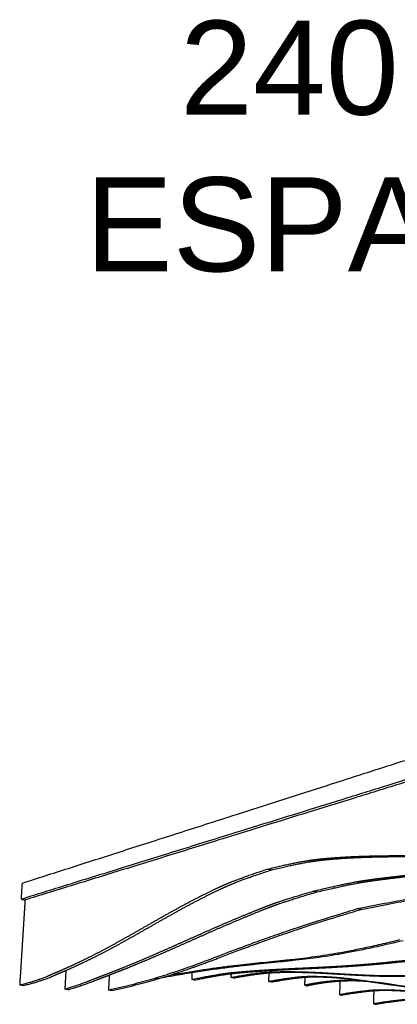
# Model space of a CAD drawing. Header units: centimetres. Extents: x 1837 to 3933, y 103 to 1041.
# Tile 14 of 34: x 2946 to 3027, y 832 to 1041. Entities that reach past the tile are written whole.
import ezdxf

# ---------------------------------------------------------------- set-up
doc = ezdxf.new("R2010")
doc.units = ezdxf.units.CM
doc.layers.add('240x240$Visible$Curves$3D', color=7, linetype='Continuous', true_color=0x000000)
doc.layers.add('COTAS', color=7, linetype='Continuous', true_color=0xfe2020)
doc.styles.add('Default', font='arial.ttf')

msp = doc.modelspace()

# ---------------------------------------------------------------- linework, layer by layer
at = {"layer": '240x240$Visible$Curves$3D'}
for points, weights, degree in [([(2946.77, 857.33), (2998.68, 873.96), (3069.44, 896.64)], [592.099395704, 513.227044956, 434.354694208], 2), ([(3069.41, 892.02), (2998.52, 870.02), (2946.55, 853.89)], [433.417803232, 512.29015398, 591.162504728], 2), ([(3070.21, 891.73), (2999.33, 869.81), (2947.33, 853.73)], [434.293791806, 513.166142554, 592.038493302], 2), ([(3018.17, 851.89), (3053.72, 859.14), (3056.53, 856.14), (3089.42, 864.41)], [531.880427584, 488.958093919, 485.003176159, 451.883807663], 3), ([(3018.91, 851.72), (3054.46, 858.95), (3057.27, 855.95), (3090.15, 864.19)], [532.756416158, 489.834082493, 485.879164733, 452.759796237], 3), ([(2998.95, 860.3), (3005.22, 861.84), (3007.82, 862.18), (3009.22, 862.36)], [510.917604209, 502.772526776, 499.382629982, 497.581191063], 3), ([(2999.76, 860.11), (3006.03, 861.65), (3008.63, 861.98), (3010.02, 862.16)], [511.793592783, 503.64851535, 500.258618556, 498.457179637], 3), ([(2989.14, 856.68), (2990.43, 857.25), (2992.87, 858.33), (2998.95, 860.3)], [523.855984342, 522.153853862, 518.950832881, 510.917604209], 3), ([(2989.94, 856.5), (2991.23, 857.07), (2993.67, 858.14), (2999.76, 860.11)], [524.731972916, 523.029842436, 519.826821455, 511.793592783], 3), ([(2999.76, 860.11), (2999.36, 860.2), (2998.95, 860.3)], [511.793592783, 511.355598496, 510.917604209], 2), ([(2946.55, 853.89), (2946.66, 855.61), (2946.77, 857.33)], [591.162504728, 591.630950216, 592.099395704], 2), ([(3008.74, 855.62), (3015.51, 857.24), (3017.87, 857.62), (3019.05, 857.8)], [521.305326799, 512.573217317, 509.549190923, 508.040068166], 3), ([(3009.51, 855.44), (3016.28, 857.06), (3018.64, 857.43), (3019.83, 857.62)], [522.181315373, 513.449205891, 510.425179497, 508.91605674], 3), ([(2998.9, 852.46), (2999.98, 852.87), (3002.18, 853.7), (3008.74, 855.62)], [534.304935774, 532.856016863, 529.95262878, 521.305326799], 3), ([(2999.67, 852.29), (3000.75, 852.7), (3002.95, 853.53), (3009.51, 855.44)], [535.180924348, 533.732005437, 530.828617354, 522.181315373], 3), ([(3009.51, 855.44), (3009.13, 855.53), (3008.74, 855.62)], [522.181315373, 521.743321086, 521.305326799], 2), ([(2947.33, 853.73), (2946.95, 847.74), (2946.57, 841.72), (2946.19, 835.66)], [592.038440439, 590.4145137, 588.790586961, 587.166660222], 3), ([(2946.55, 853.89), (2946.94, 853.81), (2947.33, 853.73)], [591.162504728, 591.600499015, 592.038493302], 2), ([(2965.11, 834.57), (2985.61, 839.18), (2987.8, 842.84), (3018.17, 851.89)], [609.628509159, 576.340337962, 574.044289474, 531.880427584], 3), ([(2965.83, 834.45), (2986.34, 839.04), (2988.53, 842.69), (3018.91, 851.72)], [610.504497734, 577.216326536, 574.920278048, 532.756416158], 3), ([(3018.91, 851.72), (3018.54, 851.81), (3018.17, 851.89)], [532.756416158, 532.318421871, 531.880427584], 2), ([(2974.9, 836.92), (3001.68, 841.93), (3003.7, 839.28), (3027.86, 845.14)], [622.578624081, 579.656290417, 575.701372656, 542.582004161], 3), ([(2978.45, 837.81), (3001.28, 841.78), (3004.34, 839.74), (3027.15, 845.29)], [614.459781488, 578.208313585, 572.860302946, 541.706015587], 3), ([(3007.13, 841.21), (3007.13, 841.21), (3007.13, 841.21), (3007.13, 841.21)], [668.526787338, 668.526797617, 668.526807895, 668.526818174], 3), ([(3025.85, 840.64), (3027.14, 840.8), (3029.63, 840.89), (3035.87, 841.9)], [565.839755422, 564.051767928, 560.580809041, 552.281116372], 3), ([(3026.53, 840.5), (3027.82, 840.66), (3030.32, 840.75), (3036.56, 841.75)], [566.715743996, 564.927756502, 561.456797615, 553.157104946], 3), ([(2946.19, 835.66), (2950.92, 836.79), (2952.92, 837.92), (2953.98, 838.34)], [587.166660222, 579.013707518, 575.886243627, 574.170575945], 3), ([(2946.97, 835.53), (2951.71, 836.65), (2953.7, 837.78), (2954.76, 838.21)], [588.042648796, 579.889696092, 576.762232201, 575.046564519], 3), ([(2956.04, 838.74), (2955.96, 837.42), (2955.89, 836.09), (2955.81, 834.76)], [599.389921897, 599.027913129, 598.665904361, 598.303895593], 3), ([(2982.9, 838.31), (2982.88, 837.81), (2982.85, 837.32), (2982.83, 836.82)], [633.456893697, 633.313678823, 633.170463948, 633.027249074], 3), ([(2982.83, 836.82), (2988.03, 837.89), (2989.83, 838.1), (2990.73, 838.21)], [633.027249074, 624.295139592, 621.271113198, 619.761990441], 3), ([(2991.18, 837.25), (2996.03, 838.17), (2998.03, 838.31), (2999.11, 838.39)], [644.539240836, 636.394163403, 633.004266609, 631.20282769], 3), ([(2991.83, 837.13), (2996.68, 838.05), (2998.69, 838.19), (2999.76, 838.26)], [645.41522941, 637.270151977, 633.880255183, 632.078816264], 3), ([(2999.26, 838.23), (2999.24, 837.62), (2999.22, 837.01), (2999.19, 836.4)], [656.222670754, 656.040605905, 655.858541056, 655.676476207], 3), ([(2955.81, 834.76), (2960.65, 836.29), (2962.69, 837.22), (2963.75, 837.61)], [598.303895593, 590.184198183, 586.945487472, 585.222423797], 3), ([(2956.56, 834.64), (2961.41, 836.16), (2963.44, 837.09), (2964.51, 837.48)], [599.179884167, 591.060186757, 587.821476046, 586.098412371], 3), ([(2965.28, 837.76), (2965.22, 836.7), (2965.17, 835.64), (2965.11, 834.57)], [610.514257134, 610.219007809, 609.923758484, 609.628509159], 3), ([(2983.5, 836.7), (2983.17, 836.76), (2982.83, 836.82)], [633.903237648, 633.465243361, 633.027249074], 2), ([(2983.5, 836.7), (2988.7, 837.77), (2990.5, 837.98), (2991.41, 838.08)], [633.903237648, 625.171128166, 622.147101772, 620.637979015], 3), ([(2991.22, 838.06), (2991.21, 837.79), (2991.19, 837.52), (2991.18, 837.25)], [644.778936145, 644.699037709, 644.619139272, 644.539240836], 3), ([(2991.83, 837.13), (2991.51, 837.19), (2991.18, 837.25)], [645.41522941, 644.977235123, 644.539240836], 2), ([(2999.19, 836.4), (3004, 837.3), (3005.97, 837.41), (3007.05, 837.47)], [655.676476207, 647.625667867, 644.302484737, 642.496037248], 3), ([(2999.82, 836.28), (2999.51, 836.34), (2999.19, 836.4)], [656.552464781, 656.114470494, 655.676476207], 2), ([(2999.82, 836.28), (3004.63, 837.18), (3006.6, 837.29), (3007.68, 837.35)], [656.552464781, 648.501656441, 645.178473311, 643.372025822], 3), ([(3006.93, 835.58), (3006.95, 836.16), (3006.98, 836.73), (3007, 837.31)], [666.813711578, 666.988091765, 667.162471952, 667.336852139], 3), ([(3014.38, 833.58), (3014.41, 834.53), (3014.44, 835.48), (3014.47, 836.43)], [677.576190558, 677.869632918, 678.163075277, 678.456517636], 3), ([(2946.97, 835.53), (2946.58, 835.59), (2946.19, 835.66)], [588.042648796, 587.604654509, 587.166660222], 2), ([(2956.56, 834.64), (2956.18, 834.7), (2955.81, 834.76)], [599.179884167, 598.74188988, 598.303895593], 2), ([(2965.83, 834.45), (2965.47, 834.51), (2965.11, 834.57)], [610.504497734, 610.066503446, 609.628509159], 2), ([(3007.9, 835.79), (3007.58, 835.72), (3007.26, 835.65), (3006.93, 835.58)], [665.202723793, 665.739719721, 666.27671565, 666.813711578], 3), ([(3006.93, 835.58), (3007.24, 835.53), (3007.54, 835.47)], [666.813711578, 667.251705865, 667.689700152], 2), ([(3008.51, 835.68), (3008.18, 835.61), (3007.86, 835.54), (3007.54, 835.47)], [666.078712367, 666.615708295, 667.152704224, 667.689700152], 3), ([(3007.9, 835.79), (3008.2, 835.74), (3008.51, 835.68)], [665.202723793, 665.64071808, 666.078712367], 2), ([(3022.28, 834.56), (3021.2, 834.51), (3019.22, 834.41), (3014.38, 833.58)], [664.395751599, 666.202199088, 669.525382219, 677.576190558], 3), ([(3022.87, 834.44), (3021.79, 834.39), (3019.81, 834.3), (3014.97, 833.47)], [665.271740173, 667.078187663, 670.401370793, 678.452179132], 3), ([(3021.6, 831.64), (3021.63, 832.55), (3021.65, 833.46), (3021.68, 834.37)], [688.338669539, 688.624358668, 688.910047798, 689.195736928], 3), ([(3014.38, 833.58), (3014.68, 833.53), (3014.97, 833.47)], [677.576190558, 678.014184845, 678.452179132], 2), ([(3029.61, 832.6), (3028.53, 832.54), (3026.5, 832.44), (3021.6, 831.64)], [675.002256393, 676.803695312, 680.193592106, 688.338669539], 3), ([(3030.18, 832.49), (3029.1, 832.43), (3027.07, 832.33), (3022.17, 831.53)], [675.878244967, 677.679683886, 681.06958068, 689.214658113], 3), ([(3021.6, 831.64), (3021.89, 831.59), (3022.17, 831.53)], [688.338669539, 688.776663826, 689.214658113], 2)]:
    msp.add_rational_spline(points, weights, degree=degree, dxfattribs=at)
for points, weights, knots in [([(3009.22, 862.36), (3010.28, 862.5), (3012.8, 862.72), (3015.3, 862.87), (3017.9, 863.03), (3020.52, 863.1), (3023.18, 863.14), (3025.88, 863.19), (3028.62, 863.19), (3031.4, 863.21), (3034.21, 863.24), (3037.07, 863.28), (3039.98, 863.4), (3042.9, 863.52), (3045.88, 863.7), (3048.91, 863.98), (3051.91, 864.25), (3055.01, 864.62), (3056.34, 864.82)], [497.581191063, 496.213779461, 492.99210366, 489.800880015, 486.53766095, 483.270911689, 479.996690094, 476.703697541, 473.407413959, 470.113034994, 466.821469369, 463.538663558, 460.254703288, 456.997906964, 453.749141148, 450.508321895, 447.334238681, 444.137725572, 442.781913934], [359.343415, 359.343415, 359.343415, 359.343415, 366.261708, 366.261708, 366.261708, 373.304076, 373.304076, 373.304076, 380.389765, 380.389765, 380.389765, 387.464366, 387.464366, 387.464366, 394.484563, 394.484563, 394.484563, 401.385011, 401.385011, 401.385011, 401.385011]), ([(3010.02, 862.16), (3011.09, 862.3), (3013.61, 862.52), (3016.11, 862.67), (3018.71, 862.82), (3021.33, 862.9), (3023.99, 862.94), (3026.69, 862.98), (3029.43, 862.98), (3032.21, 863), (3035.03, 863.02), (3037.88, 863.07), (3040.79, 863.18), (3043.72, 863.3), (3046.69, 863.48), (3049.72, 863.76), (3052.73, 864.03), (3055.82, 864.39), (3057.15, 864.59)], [498.457179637, 497.089768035, 493.868092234, 490.676868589, 487.413649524, 484.146900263, 480.872678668, 477.579686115, 474.283402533, 470.989023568, 467.697457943, 464.414652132, 461.130691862, 457.873895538, 454.625129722, 451.384310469, 448.210227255, 445.013714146, 443.657902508], [359.343415, 359.343415, 359.343415, 359.343415, 366.261708, 366.261708, 366.261708, 373.304076, 373.304076, 373.304076, 380.389765, 380.389765, 380.389765, 387.464366, 387.464366, 387.464366, 394.484563, 394.484563, 394.484563, 401.385011, 401.385011, 401.385011, 401.385011]), ([(3019.05, 857.8), (3020.22, 857.99), (3022.72, 858.32), (3025.23, 858.62), (3027.83, 858.93), (3030.45, 859.21), (3033.11, 859.48), (3035.82, 859.74), (3038.57, 860), (3041.36, 860.26), (3044.18, 860.52), (3047.04, 860.8), (3049.94, 861.11), (3052.86, 861.41), (3055.83, 861.75), (3058.83, 862.14), (3061.81, 862.52), (3064.87, 862.95), (3066.17, 863.16)], [508.040068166, 506.56450498, 503.410409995, 500.281732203, 497.085387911, 493.883239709, 490.679069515, 487.448935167, 484.216227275, 480.984285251, 477.753199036, 474.522767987, 471.296016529, 468.096037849, 464.899277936, 461.708802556, 458.584669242, 455.438302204, 454.117833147], [49.37801, 49.37801, 49.37801, 49.37801, 56.207286, 56.207286, 56.207286, 63.161526, 63.161526, 63.161526, 70.171663, 70.171663, 70.171663, 77.179935, 77.179935, 77.179935, 84.130144, 84.130144, 84.130144, 90.955732, 90.955732, 90.955732, 90.955732]), ([(3019.83, 857.62), (3020.99, 857.8), (3023.5, 858.13), (3026.01, 858.43), (3028.6, 858.74), (3031.23, 859.02), (3033.89, 859.28), (3036.6, 859.55), (3039.35, 859.8), (3042.13, 860.06), (3044.96, 860.32), (3047.82, 860.59), (3050.72, 860.9), (3053.64, 861.2), (3056.6, 861.54), (3059.61, 861.92), (3062.59, 862.3), (3065.65, 862.73), (3066.95, 862.94)], [508.91605674, 507.440493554, 504.286398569, 501.157720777, 497.961376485, 494.759228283, 491.55505809, 488.324923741, 485.092215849, 481.860273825, 478.62918761, 475.398756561, 472.172005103, 468.972026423, 465.77526651, 462.58479113, 459.460657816, 456.314290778, 454.993821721], [49.37801, 49.37801, 49.37801, 49.37801, 56.207286, 56.207286, 56.207286, 63.161526, 63.161526, 63.161526, 70.171663, 70.171663, 70.171663, 77.179935, 77.179935, 77.179935, 84.130144, 84.130144, 84.130144, 90.955732, 90.955732, 90.955732, 90.955732]), ([(2953.98, 838.34), (2954.78, 838.66), (2956.69, 839.5), (2958.59, 840.4), (2960.56, 841.32), (2962.54, 842.33), (2964.55, 843.4), (2966.59, 844.49), (2968.65, 845.64), (2970.74, 846.83), (2972.85, 848.03), (2974.98, 849.26), (2977.14, 850.47), (2979.31, 851.69), (2981.5, 852.89), (2983.72, 854.03), (2985.92, 855.16), (2988.17, 856.25), (2989.14, 856.68)], [574.170575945, 572.87422682, 569.858180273, 566.896127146, 563.871795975, 560.874491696, 557.896888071, 554.89444916, 551.920523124, 548.948036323, 545.973008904, 543.005544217, 540.024500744, 537.060450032, 534.08682728, 531.083044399, 528.145533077, 525.148014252, 523.855984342], [758.819305, 758.819305, 758.819305, 758.819305, 765.719752, 765.719752, 765.719752, 772.73995, 772.73995, 772.73995, 779.81455, 779.81455, 779.81455, 786.900239, 786.900239, 786.900239, 793.942607, 793.942607, 793.942607, 800.8609, 800.8609, 800.8609, 800.8609]), ([(2954.76, 838.21), (2955.57, 838.52), (2957.47, 839.36), (2959.38, 840.26), (2961.35, 841.18), (2963.33, 842.18), (2965.34, 843.25), (2967.39, 844.34), (2969.45, 845.49), (2971.53, 846.67), (2973.64, 847.87), (2975.78, 849.1), (2977.94, 850.3), (2980.1, 851.52), (2982.3, 852.72), (2984.52, 853.86), (2986.72, 854.99), (2988.97, 856.08), (2989.94, 856.5)], [575.046564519, 573.750215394, 570.734168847, 567.77211572, 564.747784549, 561.75048027, 558.772876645, 555.770437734, 552.796511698, 549.824024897, 546.848997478, 543.881532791, 540.900489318, 537.936438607, 534.962815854, 531.959032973, 529.021521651, 526.024002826, 524.731972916], [758.819305, 758.819305, 758.819305, 758.819305, 765.719752, 765.719752, 765.719752, 772.73995, 772.73995, 772.73995, 779.81455, 779.81455, 779.81455, 786.900239, 786.900239, 786.900239, 793.942607, 793.942607, 793.942607, 800.8609, 800.8609, 800.8609, 800.8609]), ([(2963.75, 837.61), (2964.55, 837.89), (2966.44, 838.63), (2968.34, 839.4), (2970.3, 840.19), (2972.29, 841.02), (2974.29, 841.89), (2976.33, 842.77), (2978.39, 843.68), (2980.47, 844.61), (2982.58, 845.54), (2984.71, 846.5), (2986.86, 847.44), (2989.02, 848.39), (2991.21, 849.33), (2993.42, 850.25), (2995.61, 851.16), (2997.84, 852.06), (2998.9, 852.46)], [585.222423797, 583.949902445, 580.944576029, 577.976558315, 574.945513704, 571.925390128, 568.913372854, 565.87615539, 562.846826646, 559.819305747, 556.790982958, 553.764263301, 550.731744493, 547.723601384, 544.709284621, 541.683977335, 538.722715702, 535.721633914, 534.304935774], [446.609521, 446.609521, 446.609521, 446.609521, 453.43511, 453.43511, 453.43511, 460.385318, 460.385318, 460.385318, 467.393591, 467.393591, 467.393591, 474.403727, 474.403727, 474.403727, 481.357968, 481.357968, 481.357968, 488.187243, 488.187243, 488.187243, 488.187243]), ([(2964.51, 837.48), (2965.3, 837.76), (2967.2, 838.5), (2969.1, 839.26), (2971.06, 840.05), (2973.05, 840.88), (2975.05, 841.75), (2977.09, 842.62), (2979.15, 843.53), (2981.24, 844.46), (2983.34, 845.39), (2985.48, 846.34), (2987.63, 847.29), (2989.79, 848.23), (2991.98, 849.17), (2994.19, 850.09), (2996.37, 851), (2998.61, 851.89), (2999.67, 852.29)], [586.098412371, 584.825891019, 581.820564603, 578.852546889, 575.821502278, 572.801378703, 569.789361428, 566.752143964, 563.72281522, 560.695294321, 557.666971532, 554.640251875, 551.607733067, 548.599589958, 545.585273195, 542.559965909, 539.598704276, 536.597622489, 535.180924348], [446.609521, 446.609521, 446.609521, 446.609521, 453.43511, 453.43511, 453.43511, 460.385318, 460.385318, 460.385318, 467.393591, 467.393591, 467.393591, 474.403727, 474.403727, 474.403727, 481.357968, 481.357968, 481.357968, 488.187243, 488.187243, 488.187243, 488.187243]), ([(2990.73, 838.21), (2991.62, 838.31), (2993.52, 838.49), (2995.42, 838.63), (2997.38, 838.78), (2999.36, 838.9), (3001.36, 839.01), (3003.4, 839.12), (3005.46, 839.21), (3007.54, 839.31), (3009.64, 839.41), (3011.77, 839.51), (3013.92, 839.64), (3016.08, 839.77), (3018.26, 839.93), (3020.47, 840.11), (3022.66, 840.3), (3024.9, 840.52), (3025.85, 840.64)], [619.761990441, 618.286427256, 615.13233227, 612.003654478, 608.807310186, 605.605161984, 602.400991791, 599.170857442, 595.93814955, 592.706207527, 589.475121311, 586.244690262, 583.017938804, 579.817960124, 576.621200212, 573.430724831, 570.306591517, 567.160224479, 565.839755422], [621.323289, 621.323289, 621.323289, 621.323289, 628.152564, 628.152564, 628.152564, 635.106804, 635.106804, 635.106804, 642.116941, 642.116941, 642.116941, 649.125213, 649.125213, 649.125213, 656.075422, 656.075422, 656.075422, 662.901011, 662.901011, 662.901011, 662.901011]), ([(2991.41, 838.08), (2992.29, 838.19), (2994.2, 838.36), (2996.1, 838.5), (2998.06, 838.65), (3000.04, 838.77), (3002.04, 838.88), (3004.08, 838.98), (3006.14, 839.08), (3008.22, 839.18), (3010.32, 839.27), (3012.45, 839.38), (3014.6, 839.51), (3016.76, 839.64), (3018.94, 839.79), (3021.15, 839.98), (3023.34, 840.16), (3025.58, 840.38), (3026.53, 840.5)], [620.637979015, 619.16241583, 616.008320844, 612.879643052, 609.68329876, 606.481150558, 603.276980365, 600.046846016, 596.814138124, 593.582196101, 590.351109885, 587.120678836, 583.893927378, 580.693948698, 577.497188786, 574.306713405, 571.182580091, 568.036213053, 566.715743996], [621.323289, 621.323289, 621.323289, 621.323289, 628.152564, 628.152564, 628.152564, 635.106804, 635.106804, 635.106804, 642.116941, 642.116941, 642.116941, 649.125213, 649.125213, 649.125213, 656.075422, 656.075422, 656.075422, 662.901011, 662.901011, 662.901011, 662.901011]), ([(2999.11, 838.39), (2999.93, 838.45), (3001.85, 838.5), (3003.77, 838.49), (3005.74, 838.48), (3007.73, 838.41), (3009.74, 838.31), (3011.78, 838.21), (3013.84, 838.08), (3015.92, 837.96), (3018.03, 837.84), (3020.15, 837.74), (3022.31, 837.68), (3024.48, 837.63), (3026.67, 837.63), (3028.9, 837.7), (3031.11, 837.77), (3033.37, 837.9), (3034.35, 838)], [631.20282769, 629.835416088, 626.613740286, 623.422516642, 620.159297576, 616.892548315, 613.61832672, 610.325334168, 607.029050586, 603.734671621, 600.443105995, 597.160300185, 593.876339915, 590.619543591, 587.370777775, 584.129958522, 580.955875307, 577.759362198, 576.40355056], [373.057171, 373.057171, 373.057171, 373.057171, 379.975465, 379.975465, 379.975465, 387.017832, 387.017832, 387.017832, 394.103521, 394.103521, 394.103521, 401.178122, 401.178122, 401.178122, 408.198319, 408.198319, 408.198319, 415.098767, 415.098767, 415.098767, 415.098767]), ([(2999.76, 838.26), (3000.58, 838.32), (3002.5, 838.37), (3004.42, 838.36), (3006.4, 838.36), (3008.39, 838.29), (3010.39, 838.19), (3012.43, 838.08), (3014.49, 837.95), (3016.58, 837.83), (3018.68, 837.71), (3020.81, 837.61), (3022.97, 837.55), (3025.14, 837.5), (3027.33, 837.5), (3029.56, 837.57), (3031.77, 837.64), (3034.03, 837.77), (3035.01, 837.86)], [632.078816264, 630.711404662, 627.489728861, 624.298505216, 621.03528615, 617.768536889, 614.494315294, 611.201322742, 607.90503916, 604.610660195, 601.319094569, 598.036288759, 594.752328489, 591.495532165, 588.246766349, 585.005947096, 581.831863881, 578.635350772, 577.279539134], [373.057171, 373.057171, 373.057171, 373.057171, 379.975465, 379.975465, 379.975465, 387.017832, 387.017832, 387.017832, 394.103521, 394.103521, 394.103521, 401.178122, 401.178122, 401.178122, 408.198319, 408.198319, 408.198319, 415.098767, 415.098767, 415.098767, 415.098767]), ([(3007.05, 837.47), (3007.89, 837.52), (3009.85, 837.51), (3011.79, 837.4), (3013.78, 837.3), (3015.78, 837.09), (3017.79, 836.82), (3019.84, 836.55), (3021.9, 836.22), (3023.98, 835.93), (3026.08, 835.63), (3028.22, 835.36), (3030.39, 835.18), (3032.56, 835), (3034.77, 835.2), (3037.02, 835.2)], [642.496037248, 641.083460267, 637.796537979, 634.546910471, 631.233613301, 627.921716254, 624.59599861, 621.251715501, 617.90434795, 614.559089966, 611.229246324, 607.892534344, 604.570650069, 601.273004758, 598.078787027, 594.802162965], [372.621215, 372.621215, 372.621215, 372.621215, 379.648423, 379.648423, 379.648423, 386.76898, 386.76898, 386.76898, 393.936725, 393.936725, 393.936725, 401.077535, 401.077535, 401.077535, 408.150975, 408.150975, 408.150975, 408.150975]), ([(3007.68, 837.35), (3008.52, 837.4), (3010.48, 837.39), (3012.42, 837.28), (3014.42, 837.17), (3016.41, 836.96), (3018.42, 836.7), (3020.47, 836.43), (3022.53, 836.1), (3024.62, 835.8), (3026.72, 835.51), (3028.85, 835.24), (3031.02, 835.06), (3033.2, 834.87), (3035.4, 835.07), (3037.65, 835.08)], [643.372025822, 641.959448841, 638.672526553, 635.422899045, 632.109601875, 628.797704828, 625.471987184, 622.127704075, 618.780336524, 615.43507854, 612.105234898, 608.768522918, 605.446638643, 602.148993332, 598.954775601, 595.678151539], [372.621215, 372.621215, 372.621215, 372.621215, 379.648423, 379.648423, 379.648423, 386.76898, 386.76898, 386.76898, 393.936725, 393.936725, 393.936725, 401.077535, 401.077535, 401.077535, 408.150975, 408.150975, 408.150975, 408.150975]), ([(3020.23, 836.45), (3020, 836.47), (3019.76, 836.49), (3019.52, 836.5), (3017.56, 836.64), (3015.57, 836.66), (3013.62, 836.53), (3011.68, 836.41), (3009.82, 836.15), (3007.9, 835.79)], [644.554089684, 644.952527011, 645.350976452, 645.749469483, 649.038514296, 652.368946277, 655.619596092, 658.883635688, 661.995169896, 665.202723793], [885.880533, 885.880533, 885.880533, 885.880533, 886.735804, 886.735804, 886.735804, 893.845632, 893.845632, 893.845632, 901.069814, 901.069814, 901.069814, 901.069814]), ([(3029.16, 835.05), (3028.16, 835.25), (3027.16, 835.44), (3026.16, 835.61), (3024.14, 835.96), (3022.14, 836.24), (3020.13, 836.38), (3018.17, 836.53), (3016.18, 836.54), (3014.23, 836.42), (3012.29, 836.29), (3010.42, 836.03), (3008.51, 835.68)], [631.656023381, 633.299577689, 634.943049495, 636.585992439, 639.941805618, 643.282097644, 646.625458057, 649.91450287, 653.244934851, 656.495584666, 659.759624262, 662.87115847, 666.078712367], [876.042571, 876.042571, 876.042571, 876.042571, 879.560072, 879.560072, 879.560072, 886.735804, 886.735804, 886.735804, 893.845632, 893.845632, 893.845632, 901.069814, 901.069814, 901.069814, 901.069814]), ([(3052.36, 832.15), (3050.12, 832.16), (3047.91, 831.98), (3045.73, 832.17), (3043.55, 832.36), (3041.41, 832.64), (3039.3, 832.94), (3037.21, 833.24), (3035.14, 833.57), (3033.08, 833.85), (3031.06, 834.12), (3029.06, 834.34), (3027.05, 834.46), (3025.1, 834.57), (3023.13, 834.6), (3022.28, 834.56)], [616.701877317, 619.978501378, 623.172719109, 626.47036442, 629.792248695, 633.128960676, 636.458804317, 639.804062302, 643.151429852, 646.495712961, 649.821430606, 653.133327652, 656.446624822, 659.69625233, 662.983174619, 664.395751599], [749.325237, 749.325237, 749.325237, 749.325237, 756.398676, 756.398676, 756.398676, 763.539487, 763.539487, 763.539487, 770.707231, 770.707231, 770.707231, 777.827788, 777.827788, 777.827788, 784.854997, 784.854997, 784.854997, 784.854997]), ([(3052.96, 832.03), (3050.71, 832.04), (3048.5, 831.86), (3046.32, 832.06), (3044.15, 832.25), (3042, 832.52), (3039.89, 832.82), (3037.8, 833.13), (3035.73, 833.46), (3033.67, 833.73), (3031.65, 834.01), (3029.64, 834.23), (3027.64, 834.34), (3025.69, 834.46), (3023.72, 834.48), (3022.87, 834.44)], [617.577865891, 620.854489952, 624.048707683, 627.346352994, 630.668237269, 634.00494925, 637.334792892, 640.680050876, 644.027418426, 647.371701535, 650.69741918, 654.009316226, 657.322613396, 660.572240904, 663.859163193, 665.271740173], [749.325237, 749.325237, 749.325237, 749.325237, 756.398676, 756.398676, 756.398676, 763.539487, 763.539487, 763.539487, 770.707231, 770.707231, 770.707231, 777.827788, 777.827788, 777.827788, 784.854997, 784.854997, 784.854997, 784.854997])]:
    msp.add_rational_spline(points, weights, degree=3, knots=knots, dxfattribs=at)

# ---------------------------------------------------------------- texts
at = {"layer": 'COTAS', "insert": (3041.69, 1014.04), "char_height": 20, "width": 360.8261, "attachment_point": 5, "style": 'Default'}
msp.add_mtext('{\\fArial;240 x 240}\\P{\\fArial;ESPACIO 15}', dxfattribs=at)

doc.saveas('drawing.dxf')
